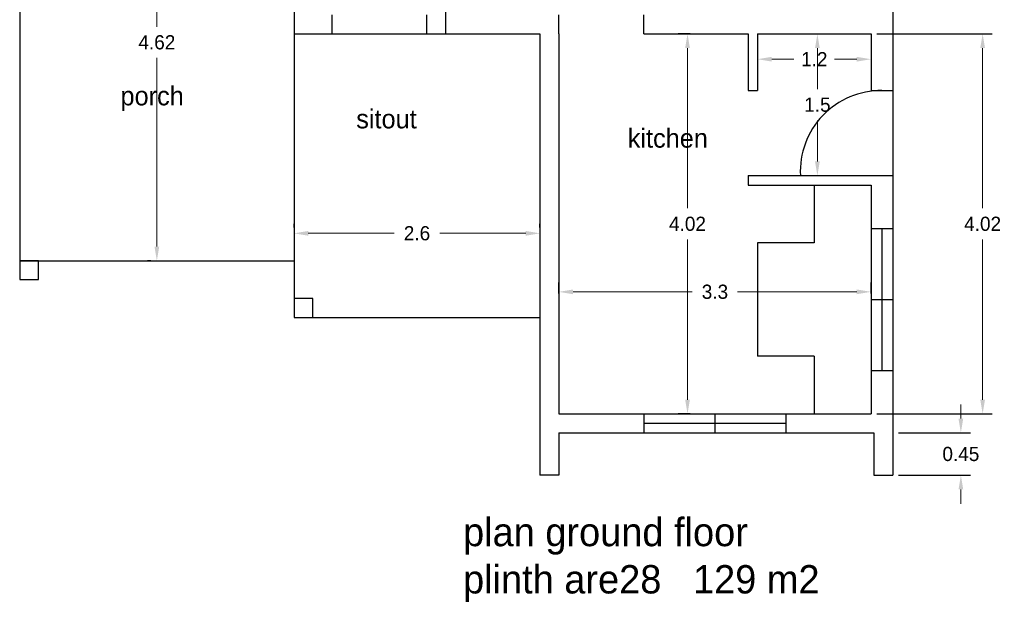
# Model space of a CAD drawing. Header units: inches. Extents: x -100 to 1476, y -184 to 112.
# Tile 32 of 36: x 1099.92 to 1110.33, y -183.83 to -177.66. Entities that reach past the tile are written whole.
import ezdxf

# ---------------------------------------------------------------- set-up
doc = ezdxf.new("R2010")
doc.units = ezdxf.units.IN
doc.header["$MEASUREMENT"] = 0
doc.header["$PDMODE"] = 66
doc.dimstyles.get("Standard").update_dxf_attribs({"dimtxt": 0.15, "dimasz": 0.15, "dimexe": 0.1, "dimexo": 0.0625, "dimgap": 0.09, "dimtad": 0, "dimtih": 1, "dimtoh": 1, "dimdec": 4, "dimdsep": 46, "dimtxsty": 'Standard', "dimcen": 0.09, "dimadec": 0, "dimazin": 0, "dimtfac": 1, "dimtdec": 4, "dimtofl": 0, "dimtmove": 0, "dimatfit": 3, "dimfxl": 0, "dimtolj": 1, "dimtzin": 0, "dimlwd": 15, "dimarcsym": 0})

# ---------------------------------------------------------------- blocks, each defined once
blk = doc.blocks.new('*D379')
at = {"color": 0, "lineweight": -2, "transparency": 16777216}
for p, q in [((1102.818, -179.862), (1102.818, -179.825)), ((1105.418, -179.862), (1105.418, -179.825))]:
    blk.add_line(p, q, dxfattribs=at)
at = {"color": 0, "lineweight": 15, "transparency": 16777216}
for p, q in [((1102.968, -179.925), (1103.878, -179.925)), ((1105.268, -179.925), (1104.358, -179.925))]:
    blk.add_line(p, q, dxfattribs=at)
at = {"color": 0, "linetype": 'ByBlock', "lineweight": 18, "ltscale": 3, "transparency": 16777216}
for points in [[(1102.968, -179.9), (1102.968, -179.95), (1102.818, -179.925)], [(1105.268, -179.95), (1105.268, -179.9), (1105.418, -179.925)]]:
    blk.add_solid(points, dxfattribs=at)
at = {"layer": 'Defpoints', "color": 0, "linetype": 'ByBlock', "lineweight": 18, "transparency": 16777216}
for p in [(1102.818, -179.925), (1102.818, -179.925), (1105.418, -179.925)]:
    blk.add_point(p, dxfattribs=at)
at = {"color": 0, "linetype": 'ByBlock', "ltscale": 3, "transparency": 16777216, "insert": (1104.118, -179.925), "char_height": 0.15, "attachment_point": 5}
blk.add_mtext('\\A1;2.6', dxfattribs=at)
blk = doc.blocks.new('*D380')
at = {"color": 0, "lineweight": -2, "transparency": 16777216}
for p, q in [((1107.005, -177.815), (1106.878, -177.815)), ((1107.005, -181.835), (1106.878, -181.835))]:
    blk.add_line(p, q, dxfattribs=at)
at = {"color": 0, "lineweight": 15, "transparency": 16777216}
for p, q in [((1106.978, -177.965), (1106.978, -179.66)), ((1106.978, -181.685), (1106.978, -179.99))]:
    blk.add_line(p, q, dxfattribs=at)
at = {"color": 0, "linetype": 'ByBlock', "lineweight": 18, "ltscale": 3, "transparency": 16777216}
for points in [[(1107.003, -177.965), (1106.953, -177.965), (1106.978, -177.815)], [(1106.953, -181.685), (1107.003, -181.685), (1106.978, -181.835)]]:
    blk.add_solid(points, dxfattribs=at)
at = {"layer": 'Defpoints', "color": 0, "linetype": 'ByBlock', "lineweight": 18, "transparency": 16777216}
for p in [(1107.068, -177.815), (1106.978, -181.835), (1107.068, -181.835)]:
    blk.add_point(p, dxfattribs=at)
at = {"color": 0, "linetype": 'ByBlock', "ltscale": 3, "transparency": 16777216, "insert": (1106.978, -179.825), "char_height": 0.15, "attachment_point": 5}
blk.add_mtext('\\A1;4.02', dxfattribs=at)
blk = doc.blocks.new('*D381')
at = {"color": 0, "lineweight": -2, "transparency": 16777216}
for p, q in [((1105.618, -180.562), (1105.618, -180.444)), ((1108.918, -180.562), (1108.918, -180.444))]:
    blk.add_line(p, q, dxfattribs=at)
at = {"color": 0, "lineweight": 15, "transparency": 16777216}
for p, q in [((1105.768, -180.544), (1107.028, -180.544)), ((1108.768, -180.544), (1107.508, -180.544))]:
    blk.add_line(p, q, dxfattribs=at)
at = {"color": 0, "linetype": 'ByBlock', "lineweight": 18, "ltscale": 3, "transparency": 16777216}
for points in [[(1105.768, -180.519), (1105.768, -180.569), (1105.618, -180.544)], [(1108.768, -180.569), (1108.768, -180.519), (1108.918, -180.544)]]:
    blk.add_solid(points, dxfattribs=at)
at = {"layer": 'Defpoints', "color": 0, "linetype": 'ByBlock', "lineweight": 18, "transparency": 16777216}
for p in [(1105.618, -180.544), (1105.618, -180.625), (1108.918, -180.625)]:
    blk.add_point(p, dxfattribs=at)
at = {"color": 0, "linetype": 'ByBlock', "ltscale": 3, "transparency": 16777216, "insert": (1107.268, -180.544), "char_height": 0.15, "attachment_point": 5}
blk.add_mtext('\\A1;3.3', dxfattribs=at)
blk = doc.blocks.new('*D382')
at = {"color": 0, "lineweight": -2, "transparency": 16777216}
for p, q in [((1107.718, -177.877), (1107.718, -178.183)), ((1108.918, -177.877), (1108.918, -178.183))]:
    blk.add_line(p, q, dxfattribs=at)
at = {"color": 0, "lineweight": 15, "transparency": 16777216}
for p, q in [((1107.868, -178.083), (1108.103, -178.083)), ((1108.768, -178.083), (1108.533, -178.083))]:
    blk.add_line(p, q, dxfattribs=at)
at = {"color": 0, "linetype": 'ByBlock', "lineweight": 18, "ltscale": 3, "transparency": 16777216}
for points in [[(1107.868, -178.058), (1107.868, -178.108), (1107.718, -178.083)], [(1108.768, -178.108), (1108.768, -178.058), (1108.918, -178.083)]]:
    blk.add_solid(points, dxfattribs=at)
at = {"layer": 'Defpoints', "color": 0, "linetype": 'ByBlock', "lineweight": 18, "transparency": 16777216}
for p in [(1107.718, -177.815), (1108.918, -177.815), (1108.918, -178.083)]:
    blk.add_point(p, dxfattribs=at)
at = {"color": 0, "linetype": 'ByBlock', "ltscale": 3, "transparency": 16777216, "insert": (1108.318, -178.083), "char_height": 0.15, "attachment_point": 5}
blk.add_mtext('\\A1;1.2', dxfattribs=at)
blk = doc.blocks.new('*D383')
at = {"color": 0, "lineweight": -2, "transparency": 16777216}
for p, q in [((1108.38, -177.815), (1108.451, -177.815)), ((1108.32, -179.315), (1108.251, -179.315))]:
    blk.add_line(p, q, dxfattribs=at)
at = {"color": 0, "lineweight": 15, "transparency": 16777216}
for p, q in [((1108.351, -177.965), (1108.351, -178.4)), ((1108.351, -179.165), (1108.351, -178.73))]:
    blk.add_line(p, q, dxfattribs=at)
at = {"color": 0, "linetype": 'ByBlock', "lineweight": 18, "ltscale": 3, "transparency": 16777216}
for points in [[(1108.376, -177.965), (1108.326, -177.965), (1108.351, -177.815)], [(1108.326, -179.165), (1108.376, -179.165), (1108.351, -179.315)]]:
    blk.add_solid(points, dxfattribs=at)
at = {"layer": 'Defpoints', "color": 0, "linetype": 'ByBlock', "lineweight": 18, "transparency": 16777216}
for p in [(1108.318, -177.815), (1108.351, -179.315), (1108.383, -179.315)]:
    blk.add_point(p, dxfattribs=at)
at = {"color": 0, "linetype": 'ByBlock', "ltscale": 3, "transparency": 16777216, "insert": (1108.351, -178.565), "char_height": 0.15, "attachment_point": 5}
blk.add_mtext('\\A1;1.5', dxfattribs=at)
blk = doc.blocks.new('*D385')
at = {"color": 0, "lineweight": 15, "transparency": 16777216}
for p, q in [((1109.868, -181.885), (1109.868, -181.735)), ((1109.868, -182.635), (1109.868, -182.785))]:
    blk.add_line(p, q, dxfattribs=at)
at = {"color": 0, "lineweight": -2, "transparency": 16777216}
for p, q in [((1109.21, -182.035), (1109.968, -182.035)), ((1109.21, -182.485), (1109.968, -182.485))]:
    blk.add_line(p, q, dxfattribs=at)
at = {"color": 0, "linetype": 'ByBlock', "lineweight": 18, "ltscale": 3, "transparency": 16777216}
for points in [[(1109.843, -181.885), (1109.893, -181.885), (1109.868, -182.035)], [(1109.893, -182.635), (1109.843, -182.635), (1109.868, -182.485)]]:
    blk.add_solid(points, dxfattribs=at)
at = {"layer": 'Defpoints', "color": 0, "linetype": 'ByBlock', "lineweight": 18, "transparency": 16777216}
for p in [(1109.148, -182.035), (1109.148, -182.485), (1109.868, -182.485)]:
    blk.add_point(p, dxfattribs=at)
at = {"color": 0, "linetype": 'ByBlock', "ltscale": 3, "transparency": 16777216, "insert": (1109.868, -182.26), "char_height": 0.15, "attachment_point": 5}
blk.add_mtext('\\A1;0.45', dxfattribs=at)
blk = doc.blocks.new('*D391')
at = {"color": 0, "lineweight": -2, "transparency": 16777216}
for p, q in [((1108.98, -177.815), (1110.198, -177.815)), ((1108.98, -181.835), (1110.198, -181.835))]:
    blk.add_line(p, q, dxfattribs=at)
at = {"color": 0, "lineweight": 15, "transparency": 16777216}
for p, q in [((1110.098, -177.965), (1110.098, -179.66)), ((1110.098, -181.685), (1110.098, -179.99))]:
    blk.add_line(p, q, dxfattribs=at)
at = {"color": 0, "linetype": 'ByBlock', "lineweight": 18, "ltscale": 3, "transparency": 16777216}
for points in [[(1110.123, -177.965), (1110.073, -177.965), (1110.098, -177.815)], [(1110.073, -181.685), (1110.123, -181.685), (1110.098, -181.835)]]:
    blk.add_solid(points, dxfattribs=at)
at = {"layer": 'Defpoints', "color": 0, "linetype": 'ByBlock', "lineweight": 18, "transparency": 16777216}
for p in [(1108.918, -177.815), (1108.918, -181.835), (1110.098, -181.835)]:
    blk.add_point(p, dxfattribs=at)
at = {"color": 0, "linetype": 'ByBlock', "ltscale": 3, "transparency": 16777216, "insert": (1110.098, -179.825), "char_height": 0.15, "attachment_point": 5}
blk.add_mtext('\\A1;4.02', dxfattribs=at)
blk = doc.blocks.new('*D403')
at = {"color": 0, "linetype": 'ByBlock', "lineweight": -2, "transparency": 16777216}
for p, q in [((1101.305, -175.595), (1101.268, -175.595)), ((1101.305, -180.215), (1101.268, -180.215))]:
    blk.add_line(p, q, dxfattribs=at)
at = {"color": 0, "linetype": 'ByBlock', "lineweight": 15, "transparency": 16777216}
for p, q in [((1101.368, -175.745), (1101.368, -177.74)), ((1101.368, -180.065), (1101.368, -178.07))]:
    blk.add_line(p, q, dxfattribs=at)
at = {"color": 0, "linetype": 'ByBlock', "lineweight": 18, "ltscale": 3, "transparency": 16777216}
for points in [[(1101.393, -175.745), (1101.343, -175.745), (1101.368, -175.595)], [(1101.343, -180.065), (1101.393, -180.065), (1101.368, -180.215)]]:
    blk.add_solid(points, dxfattribs=at)
at = {"layer": 'Defpoints', "color": 0, "linetype": 'ByBlock', "lineweight": 18, "transparency": 16777216}
for p in [(1101.368, -175.595), (1101.368, -180.215), (1101.368, -180.215)]:
    blk.add_point(p, dxfattribs=at)
at = {"color": 0, "linetype": 'ByBlock', "ltscale": 3, "transparency": 16777216, "insert": (1101.368, -177.905), "char_height": 0.15, "attachment_point": 5}
blk.add_mtext('\\A1;4.62', dxfattribs=at)

msp = doc.modelspace()

# ---------------------------------------------------------------- linework, layer by layer
for p, q in [((1099.91795, -166.17375), (1099.91795, -180.21475)), ((1109.14795, -169.99475), (1109.14795, -182.03475)), ((1104.41795, -175.39475), (1104.41795, -177.81475)), ((1102.81795, -175.59475), (1102.81795, -177.81475)), ((1103.21795, -177.61475), (1103.21795, -177.81475)), ((1104.21795, -177.61475), (1104.21795, -177.81475)), ((1104.41795, -177.61475), (1104.41795, -177.81475)), ((1105.61795, -177.81475), (1105.61795, -177.61475)), ((1106.51795, -177.81475), (1106.51795, -177.61475)), ((1102.81795, -177.81475), (1105.41795, -177.81475)), ((1102.81795, -177.81475), (1102.81795, -180.81475)), ((1105.41795, -177.81475), (1105.41795, -182.03475)), ((1105.61795, -177.81475), (1105.61795, -181.83475)), ((1106.51795, -177.81475), (1107.61795, -177.81475)), ((1107.61795, -177.81475), (1107.61795, -178.41475)), ((1107.71795, -177.81475), (1107.71795, -178.41475)), ((1107.71795, -177.81475), (1108.91795, -177.81475)), ((1108.91795, -177.81475), (1108.91795, -178.41475)), ((1107.61795, -178.41475), (1107.71795, -178.41475)), ((1108.91795, -178.41475), (1109.14795, -178.41475)), ((1107.61795, -179.31475), (1107.61795, -179.41475)), ((1107.61795, -179.31475), (1109.14795, -179.31475)), ((1108.17097, -179.31475), (1109.14795, -179.31475)), ((1107.61795, -179.41475), (1108.91795, -179.41475)), ((1108.31795, -179.41475), (1108.31795, -180.02475)), ((1108.91795, -179.41475), (1108.91795, -181.83475)), ((1108.91795, -179.87475), (1109.14795, -179.87475)), ((1109.03295, -179.87475), (1109.03295, -181.37475)), ((1107.71795, -180.02475), (1107.71795, -181.22475)), ((1108.31795, -180.02475), (1107.71795, -180.02475)), ((1099.91795, -180.21475), (1102.81795, -180.21475)), ((1108.91795, -180.62475), (1109.14795, -180.62475)), ((1102.81795, -180.81475), (1105.41795, -180.81475)), ((1108.31795, -181.22475), (1107.71795, -181.22475)), ((1108.31795, -181.22475), (1108.31795, -181.83475)), ((1108.91795, -181.37475), (1109.14795, -181.37475)), ((1105.61795, -181.83475), (1108.91795, -181.83475)), ((1106.51795, -181.83475), (1106.51795, -182.03475)), ((1107.26795, -181.83475), (1107.26795, -182.03475)), ((1108.01795, -181.83475), (1108.01795, -182.03475)), ((1106.51795, -181.93475), (1108.01795, -181.93475)), ((1105.41795, -182.03475), (1105.41795, -182.48475)), ((1105.61795, -182.03475), (1108.94795, -182.03475)), ((1105.61795, -182.03475), (1105.61795, -182.48475)), ((1108.94795, -182.03475), (1108.94795, -182.48475)), ((1109.14795, -182.03475), (1109.14795, -182.48475)), ((1105.61795, -182.48475), (1105.41795, -182.48475)), ((1108.94795, -182.48475), (1109.14795, -182.48475))]:
    msp.add_line(p, q)
for points in [[(1099.91795, -180.41475), (1100.11795, -180.41475), (1100.11795, -180.21475), (1099.91795, -180.21475)], [(1102.81795, -180.81475), (1103.01795, -180.81475), (1103.01795, -180.61475), (1102.81795, -180.61475)]]:
    msp.add_lwpolyline(points, close=True)
msp.add_arc((1109.02672, -179.27156), 0.85684, 89.583891, 182.888919)

# ---------------------------------------------------------------- texts
at = {"attachment_point": 1}
for s, insert, char_height, width in [('{\\fVani|b0|i0|c0|p34;porch}', (1100.98354, -178.37134), 0.2, 3.5819957), ('{\\fVani|b0|i0|c0|p34;sitout}', (1103.47579, -178.61475), 0.2, 3.5819957), ('{\\fVani|b0|i0|c0|p34;kitchen}', (1106.34608, -178.81885), 0.2, 3.5819957), ('{\\fVani|b0|i0|c0|p34;plan ground floor \\P\\fVijaya|b0|i0|c0|p34;plinth are28   129\\fVani|b0|i0|c0|p34; m2}', (1104.6052, -182.93475), 0.3, 5.2443562)]:
    msp.add_mtext(s, dxfattribs=dict(at, insert=insert, char_height=char_height, width=width))

# ---------------------------------------------------------------- dimensions: what is measured, and where the dimension line sits
at = {"color": 0, "linetype": 'ByBlock'}
dim = msp.add_linear_dim(base=(1101.36795, -180.21475), p1=(1101.36795, -175.59475), p2=(1101.36795, -180.21475), angle=90, dimstyle='Standard', dxfattribs=at)
dim.commit()
dim.dimension.update_dxf_attribs({"geometry": '*D403', "text_midpoint": (1101.36795, -177.90475)})
for base, p1, p2, picture, middle in [((1106.97776, -181.83475), (1107.06795, -177.81475), (1107.06795, -181.83475), '*D380', (1106.97776, -179.82475)), ((1108.35097, -179.31475), (1108.31795, -177.81475), (1108.38295, -179.31475), '*D383', (1108.35097, -178.56475)), ((1110.09806, -181.83475), (1108.91795, -177.81475), (1108.91795, -181.83475), '*D391', (1110.09806, -179.82475)), ((1109.86823, -182.48475), (1109.14795, -182.03475), (1109.14795, -182.48475), '*D385', (1109.86823, -182.25975))]:
    dim = msp.add_linear_dim(base=base, p1=p1, p2=p2, angle=90, dimstyle='Standard')
    dim.commit()
    dim.dimension.update_dxf_attribs({"geometry": picture, "text_midpoint": middle})
for base, p1, p2, picture, middle in [((1108.91795, -178.08288), (1107.71795, -177.81475), (1108.91795, -177.81475), '*D382', (1108.31795, -178.08288)), ((1102.81795, -179.92475), (1105.41795, -179.92475), (1102.81795, -179.92475), '*D379', (1104.11795, -179.92475)), ((1105.61795, -180.54428), (1108.91795, -180.62475), (1105.61795, -180.62475), '*D381', (1107.26795, -180.54428))]:
    dim = msp.add_linear_dim(base=base, p1=p1, p2=p2, dimstyle='Standard')
    dim.commit()
    dim.dimension.update_dxf_attribs({"geometry": picture, "text_midpoint": middle})

doc.saveas('drawing.dxf')
